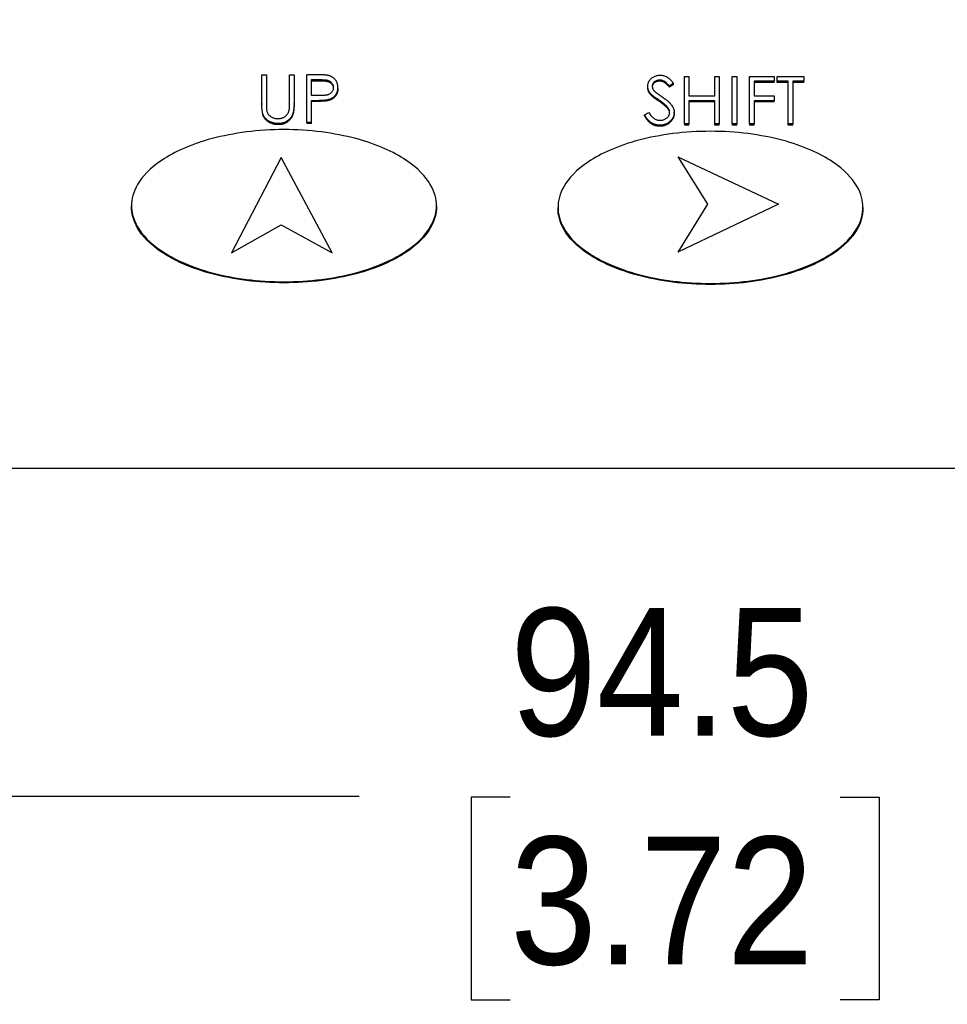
# Model space of a CAD drawing. Header units: millimetres. Extents: x 0 to 432, y 0 to 279.
# Tile 4 of 11: x 135 to 162, y 72 to 101. Entities that reach past the tile are written whole.
import ezdxf

# ---------------------------------------------------------------- set-up
doc = ezdxf.new("R2010")
doc.units = ezdxf.units.MM
doc.linetypes.add('SLD-Solid', pattern=[0])
doc.layers.add('DIMENSIONS', color=140, linetype='SLD-Solid', lineweight=25)
doc.styles.add('SLDTEXTSTYLE0', font='GOTHIC.TTF', dxfattribs={"width": 0.913})
doc.dimstyles.new('SLDDIMSTYLE0', dxfattribs={"dimtxt": 3.81, "dimasz": 4.572, "dimexe": 0, "dimexo": 0.0625, "dimgap": 0.9525, "dimtad": 0, "dimtih": 1, "dimtoh": 1, "dimdec": 1, "dimrnd": 1e-09, "dimzin": 12, "dimdsep": 46, "dimtxsty": 'SLDTEXTSTYLE0', "dimsah": 1, "dimcen": 0.09, "dimadec": 0, "dimazin": 3, "dimtfac": 1, "dimtdec": 3, "dimtofl": 0, "dimtmove": 0, "dimatfit": 3, "dimfxl": 0, "dimfrac": 2, "dimtolj": 1, "dimtzin": 12, "dimarcsym": 0})

# ---------------------------------------------------------------- blocks, each defined once
blk = doc.blocks.new('_D')
at = {"layer": 'DIMENSIONS'}
for p, q in [((106.96, 100.154), (106.96, 75.079)), ((201.46, 88.269), (201.46, 75.079)), ((106.96, 78.254), (144.781, 78.254)), ((149.284, 78.225), (148.123, 78.225)), ((148.123, 78.225), (148.123, 72.177)), ((159.137, 78.225), (160.297, 78.225)), ((160.297, 78.225), (160.297, 72.177)), ((201.46, 78.254), (163.639, 78.254)), ((148.123, 72.177), (149.284, 72.177)), ((160.297, 72.177), (159.137, 72.177))]:
    blk.add_line(p, q, dxfattribs=at)
for points in [[(106.96, 78.254), (111.532, 76.984), (111.532, 79.524)], [(201.46, 78.254), (196.888, 79.524), (196.888, 76.984)]]:
    blk.add_solid(points, dxfattribs=at)
at = {"layer": 'DIMENSIONS', "char_height": 3.81, "attachment_point": 1, "style": 'SLDTEXTSTYLE0'}
for s, insert in [('94.5', (149.284, 83.866)), ('3.72', (149.284, 77.043))]:
    blk.add_mtext(s, dxfattribs=dict(at, insert=insert))

msp = doc.modelspace()

# ---------------------------------------------------------------- linework, layer by layer
for p, q in [((141.873, 98.924), (141.873, 99.781)), ((141.873, 99.781), (142.008, 99.781)), ((142.008, 99.781), (142.008, 98.931)), ((142.7, 98.931), (142.7, 99.781)), ((142.7, 99.781), (142.835, 99.781)), ((142.835, 99.781), (142.835, 98.924)), ((143.219, 98.362), (143.219, 99.781)), ((143.514, 99.781), (143.219, 99.781)), ((143.354, 99.635), (143.628, 99.635)), ((143.354, 99.163), (143.354, 99.635)), ((153.746, 99.589), (153.746, 99.622)), ((154.487, 99.731), (154.622, 99.731)), ((154.487, 98.313), (154.487, 99.731)), ((154.622, 99.731), (154.622, 99.149)), ((155.391, 99.149), (155.391, 99.731)), ((155.391, 99.731), (155.526, 99.731)), ((155.526, 99.731), (155.526, 98.313)), ((155.91, 98.313), (155.91, 99.731)), ((155.91, 99.731), (156.045, 99.731)), ((156.045, 99.731), (156.045, 98.313)), ((156.43, 98.313), (156.43, 99.731)), ((156.43, 99.731), (157.16, 99.731)), ((157.16, 99.731), (157.16, 99.585)), ((157.257, 99.585), (157.257, 99.731)), ((157.257, 99.731), (158.045, 99.731)), ((158.045, 99.731), (158.045, 99.585)), ((143.354, 99.603), (143.628, 99.603)), ((144.143, 99.368), (144.143, 99.4)), ((153.391, 99.404), (153.391, 99.436)), ((154.16, 99.527), (154.039, 99.44)), ((154.16, 99.495), (154.039, 99.407)), ((154.039, 99.407), (154.039, 99.44)), ((154.16, 99.495), (154.16, 99.527)), ((157.16, 99.585), (156.564, 99.585)), ((156.564, 99.585), (156.564, 99.149)), ((157.16, 99.553), (156.564, 99.553)), ((157.16, 99.553), (157.16, 99.585)), ((157.583, 99.585), (157.257, 99.585)), ((157.257, 99.553), (157.257, 99.585)), ((157.583, 99.553), (157.257, 99.553)), ((157.583, 98.313), (157.583, 99.585)), ((158.045, 99.585), (157.718, 99.585)), ((157.718, 99.585), (157.718, 98.313)), ((158.045, 99.553), (157.718, 99.553)), ((158.045, 99.553), (158.045, 99.585)), ((143.617, 99.159), (143.354, 99.163)), ((143.354, 99.017), (143.461, 99.017)), ((143.354, 98.362), (143.354, 99.017)), ((143.843, 99.008), (143.843, 99.04)), ((153.475, 99.188), (153.475, 99.22)), ((154.622, 99.149), (155.391, 99.149)), ((156.564, 99.149), (157.16, 99.149)), ((157.16, 99.149), (157.16, 99.004)), ((141.873, 98.924), (141.873, 98.892)), ((142.835, 98.892), (142.835, 98.924)), ((143.461, 98.984), (143.354, 98.984)), ((153.991, 98.769), (153.991, 98.801)), ((155.391, 99.004), (154.622, 99.004)), ((154.622, 99.004), (154.622, 98.313)), ((155.391, 98.971), (154.622, 98.971)), ((155.391, 98.313), (155.391, 99.004)), ((157.16, 99.004), (156.564, 99.004)), ((156.564, 99.004), (156.564, 98.313)), ((157.16, 98.971), (156.564, 98.971)), ((157.16, 98.971), (157.16, 99.004)), ((141.9, 98.593), (141.897, 98.607)), ((141.9, 98.593), (141.9, 98.625)), ((153.295, 98.586), (153.422, 98.658)), ((153.295, 98.554), (153.295, 98.586)), ((154.18, 98.628), (154.18, 98.66)), ((142.369, 98.294), (142.369, 98.326)), ((143.219, 98.362), (143.354, 98.362)), ((143.219, 98.362), (143.219, 98.33)), ((143.354, 98.33), (143.219, 98.33)), ((143.354, 98.33), (143.354, 98.362)), ((153.751, 98.276), (153.751, 98.244)), ((154.622, 98.313), (154.487, 98.313)), ((154.487, 98.313), (154.487, 98.28)), ((154.622, 98.28), (154.487, 98.28)), ((154.622, 98.28), (154.622, 98.313)), ((155.526, 98.313), (155.391, 98.313)), ((155.391, 98.28), (155.391, 98.313)), ((155.526, 98.28), (155.391, 98.28)), ((155.526, 98.28), (155.526, 98.313)), ((155.91, 98.313), (155.91, 98.28)), ((156.045, 98.313), (155.91, 98.313)), ((156.045, 98.28), (155.91, 98.28)), ((156.045, 98.28), (156.045, 98.313)), ((156.564, 98.313), (156.43, 98.313)), ((156.43, 98.313), (156.43, 98.28)), ((156.564, 98.28), (156.43, 98.28)), ((156.564, 98.28), (156.564, 98.313)), ((157.583, 98.28), (157.583, 98.313)), ((157.718, 98.313), (157.583, 98.313)), ((157.718, 98.28), (157.583, 98.28)), ((157.718, 98.28), (157.718, 98.313)), ((142.454, 97.312), (140.964, 94.466)), ((143.974, 94.466), (142.454, 97.312)), ((154.284, 97.33), (155.174, 95.922)), ((154.284, 97.33), (157.294, 95.922)), ((137.984, 95.842), (137.984, 95.874)), ((147.084, 95.874), (147.084, 95.842)), ((150.713, 95.792), (150.713, 95.825)), ((157.294, 95.922), (154.284, 94.484)), ((155.174, 95.922), (154.284, 94.484)), ((159.813, 95.825), (159.813, 95.792)), ((140.964, 94.466), (142.454, 95.307)), ((142.454, 95.307), (143.974, 94.466)), ((109.96, 88.039), (199.96, 88.039))]:
    msp.add_line(p, q)
for points, knots in [([(143.855, 99.759), (143.847, 99.761), (143.829, 99.765), (143.799, 99.769), (143.764, 99.773), (143.724, 99.776), (143.679, 99.778), (143.628, 99.779), (143.573, 99.781), (143.534, 99.781), (143.514, 99.781)], [0, 0, 0, 0, 0.073543, 0.161258, 0.264381, 0.381219, 0.513682, 0.660945, 0.823044, 1, 1, 1, 1]), ([(143.628, 99.635), (143.641, 99.635), (143.665, 99.635), (143.7, 99.634), (143.733, 99.632), (143.762, 99.629), (143.789, 99.626), (143.814, 99.622), (143.835, 99.617), (143.86, 99.609), (143.888, 99.597), (143.917, 99.578), (143.944, 99.555), (143.966, 99.528), (143.985, 99.499), (143.998, 99.467), (144.006, 99.434), (144.007, 99.411), (144.008, 99.4)], [0, 0, 0, 0, 0.073342, 0.141483, 0.203897, 0.261815, 0.314087, 0.362036, 0.40467, 0.442589, 0.51239, 0.581646, 0.650013, 0.720827, 0.791803, 0.860762, 0.929956, 1, 1, 1, 1]), ([(144.143, 99.4), (144.142, 99.412), (144.142, 99.435), (144.138, 99.468), (144.132, 99.5), (144.123, 99.53), (144.111, 99.559), (144.098, 99.586), (144.081, 99.612), (144.062, 99.636), (144.042, 99.658), (144.019, 99.679), (143.996, 99.697), (143.971, 99.714), (143.944, 99.728), (143.916, 99.741), (143.886, 99.751), (143.866, 99.757), (143.855, 99.759)], [0, 0, 0, 0, 0.071093, 0.139654, 0.205449, 0.270016, 0.33232, 0.394319, 0.455448, 0.517068, 0.578158, 0.63829, 0.697873, 0.756847, 0.816589, 0.87651, 0.937519, 1, 1, 1, 1]), ([(153.391, 99.436), (153.392, 99.451), (153.393, 99.481), (153.402, 99.524), (153.417, 99.566), (153.438, 99.605), (153.464, 99.64), (153.495, 99.673), (153.532, 99.701), (153.572, 99.725), (153.617, 99.743), (153.663, 99.757), (153.711, 99.766), (153.744, 99.767), (153.761, 99.767)], [0, 0, 0, 0, 0.083785, 0.16578, 0.24628, 0.327461, 0.408797, 0.489715, 0.571376, 0.655523, 0.741019, 0.826547, 0.911989, 1, 1, 1, 1]), ([(153.746, 99.622), (153.73, 99.621), (153.7, 99.62), (153.658, 99.61), (153.62, 99.594), (153.587, 99.571), (153.56, 99.544), (153.54, 99.513), (153.528, 99.478), (153.527, 99.454), (153.526, 99.442)], [0, 0, 0, 0, 0.143073, 0.275903, 0.402371, 0.528414, 0.650356, 0.765895, 0.880774, 1, 1, 1, 1]), ([(154.039, 99.44), (154.031, 99.449), (154.017, 99.466), (153.996, 99.49), (153.975, 99.512), (153.956, 99.531), (153.937, 99.549), (153.919, 99.564), (153.902, 99.576), (153.88, 99.589), (153.853, 99.603), (153.818, 99.614), (153.783, 99.62), (153.758, 99.621), (153.746, 99.622)], [0, 0, 0, 0, 0.098469, 0.189629, 0.274184, 0.352183, 0.423199, 0.488551, 0.548473, 0.60144, 0.701198, 0.799592, 0.898545, 1, 1, 1, 1]), ([(153.761, 99.767), (153.778, 99.767), (153.814, 99.766), (153.865, 99.756), (153.915, 99.739), (153.955, 99.72), (153.986, 99.702), (154.01, 99.685), (154.035, 99.665), (154.059, 99.643), (154.084, 99.618), (154.109, 99.59), (154.135, 99.56), (154.152, 99.538), (154.16, 99.527)], [0, 0, 0, 0, 0.107233, 0.213252, 0.31883, 0.426794, 0.483646, 0.543604, 0.608308, 0.677127, 0.750686, 0.828713, 0.91219, 1, 1, 1, 1]), ([(144.008, 99.4), (144.007, 99.388), (144.006, 99.365), (143.998, 99.331), (143.985, 99.299), (143.966, 99.269), (143.943, 99.242), (143.916, 99.218), (143.884, 99.199), (143.855, 99.187), (143.829, 99.179), (143.807, 99.173), (143.782, 99.169), (143.754, 99.166), (143.723, 99.163), (143.69, 99.161), (143.654, 99.159), (143.63, 99.159), (143.617, 99.159)], [0, 0, 0, 0, 0.069889, 0.138362, 0.206026, 0.275616, 0.344915, 0.413493, 0.4836, 0.555873, 0.595122, 0.638417, 0.686772, 0.739425, 0.797504, 0.859966, 0.927462, 1, 1, 1, 1]), ([(143.628, 99.603), (143.641, 99.603), (143.665, 99.603), (143.7, 99.601), (143.733, 99.6), (143.762, 99.597), (143.789, 99.593), (143.814, 99.589), (143.835, 99.584), (143.86, 99.577), (143.888, 99.565), (143.917, 99.546), (143.944, 99.523), (143.966, 99.496), (143.985, 99.466), (143.998, 99.434), (144.006, 99.401), (144.007, 99.379), (144.008, 99.367)], [0, 0, 0, 0, 0.073342, 0.141483, 0.203897, 0.261815, 0.314087, 0.362036, 0.40467, 0.442589, 0.51239, 0.581646, 0.650013, 0.720827, 0.791803, 0.860762, 0.929956, 1, 1, 1, 1]), ([(143.843, 99.04), (143.855, 99.043), (143.877, 99.049), (143.909, 99.06), (143.94, 99.073), (143.968, 99.087), (143.995, 99.104), (144.02, 99.122), (144.042, 99.143), (144.063, 99.165), (144.082, 99.189), (144.098, 99.214), (144.112, 99.242), (144.123, 99.27), (144.132, 99.301), (144.138, 99.332), (144.142, 99.366), (144.142, 99.389), (144.143, 99.4)], [0, 0, 0, 0, 0.066916, 0.131612, 0.194612, 0.256047, 0.316098, 0.375717, 0.435367, 0.494702, 0.554188, 0.61399, 0.673883, 0.735369, 0.797984, 0.862808, 0.929881, 1, 1, 1, 1]), ([(144.143, 99.368), (144.142, 99.356), (144.142, 99.333), (144.138, 99.3), (144.132, 99.268), (144.123, 99.238), (144.112, 99.209), (144.098, 99.182), (144.082, 99.156), (144.063, 99.132), (144.042, 99.11), (144.02, 99.09), (143.995, 99.071), (143.968, 99.054), (143.94, 99.04), (143.909, 99.027), (143.877, 99.016), (143.855, 99.011), (143.843, 99.008)], [0, 0, 0, 0, 0.070119, 0.137192, 0.202016, 0.264631, 0.326117, 0.38601, 0.445812, 0.505298, 0.564633, 0.624283, 0.683902, 0.743953, 0.805388, 0.868388, 0.933084, 1, 1, 1, 1]), ([(153.475, 99.22), (153.468, 99.229), (153.455, 99.245), (153.438, 99.271), (153.424, 99.297), (153.412, 99.324), (153.402, 99.351), (153.396, 99.379), (153.392, 99.408), (153.391, 99.427), (153.391, 99.436)], [0, 0, 0, 0, 0.133507, 0.262559, 0.388264, 0.512667, 0.633722, 0.755394, 0.877553, 1, 1, 1, 1]), ([(153.475, 99.188), (153.468, 99.196), (153.455, 99.213), (153.438, 99.238), (153.424, 99.264), (153.412, 99.291), (153.402, 99.319), (153.396, 99.347), (153.392, 99.375), (153.391, 99.394), (153.391, 99.404)], [0, 0, 0, 0, 0.133507, 0.262559, 0.388264, 0.512667, 0.633722, 0.755394, 0.877553, 1, 1, 1, 1]), ([(153.746, 99.589), (153.73, 99.589), (153.7, 99.588), (153.658, 99.577), (153.62, 99.561), (153.587, 99.538), (153.56, 99.511), (153.54, 99.48), (153.528, 99.446), (153.527, 99.422), (153.526, 99.41)], [0, 0, 0, 0, 0.143073, 0.275903, 0.402371, 0.528414, 0.650356, 0.765895, 0.880774, 1, 1, 1, 1]), ([(153.526, 99.442), (153.526, 99.435), (153.526, 99.419), (153.531, 99.397), (153.537, 99.375), (153.547, 99.352), (153.56, 99.33), (153.577, 99.307), (153.599, 99.283), (153.616, 99.267), (153.625, 99.259)], [0, 0, 0, 0, 0.107285, 0.214746, 0.322939, 0.434116, 0.553412, 0.686073, 0.834256, 1, 1, 1, 1]), ([(154.039, 99.407), (154.031, 99.416), (154.017, 99.434), (153.996, 99.458), (153.975, 99.48), (153.956, 99.499), (153.937, 99.516), (153.919, 99.531), (153.902, 99.544), (153.88, 99.557), (153.853, 99.57), (153.818, 99.581), (153.783, 99.588), (153.758, 99.589), (153.746, 99.589)], [0, 0, 0, 0, 0.098469, 0.189629, 0.274184, 0.352183, 0.423199, 0.488551, 0.548473, 0.60144, 0.701198, 0.799592, 0.898545, 1, 1, 1, 1]), ([(143.461, 99.017), (143.484, 99.017), (143.527, 99.017), (143.588, 99.018), (143.644, 99.02), (143.695, 99.023), (143.74, 99.026), (143.779, 99.03), (143.813, 99.034), (143.834, 99.038), (143.843, 99.04)], [0, 0, 0, 0, 0.175587, 0.336309, 0.482211, 0.614088, 0.731983, 0.835254, 0.924827, 1, 1, 1, 1]), ([(153.721, 99.027), (153.705, 99.038), (153.675, 99.058), (153.633, 99.089), (153.595, 99.116), (153.562, 99.141), (153.533, 99.164), (153.509, 99.185), (153.49, 99.203), (153.48, 99.215), (153.475, 99.22)], [0, 0, 0, 0, 0.181535, 0.347082, 0.495568, 0.628357, 0.74552, 0.845831, 0.930782, 1, 1, 1, 1]), ([(153.721, 98.995), (153.705, 99.005), (153.675, 99.026), (153.633, 99.056), (153.595, 99.084), (153.562, 99.109), (153.533, 99.132), (153.509, 99.152), (153.49, 99.17), (153.48, 99.182), (153.475, 99.188)], [0, 0, 0, 0, 0.181535, 0.347082, 0.495568, 0.628357, 0.74552, 0.845831, 0.930782, 1, 1, 1, 1]), ([(153.625, 99.259), (153.628, 99.256), (153.636, 99.25), (153.65, 99.239), (153.669, 99.226), (153.692, 99.209), (153.719, 99.19), (153.751, 99.169), (153.787, 99.144), (153.813, 99.127), (153.826, 99.118)], [0, 0, 0, 0, 0.052594, 0.124952, 0.218094, 0.333502, 0.468789, 0.624938, 0.801683, 1, 1, 1, 1]), ([(153.991, 98.801), (153.985, 98.809), (153.97, 98.826), (153.946, 98.852), (153.918, 98.878), (153.886, 98.906), (153.85, 98.934), (153.811, 98.965), (153.767, 98.996), (153.737, 99.017), (153.721, 99.027)], [0, 0, 0, 0, 0.0902792, 0.1895299, 0.2991979, 0.4189259, 0.5483763, 0.6881364, 0.8390835, 1, 1, 1, 1]), ([(153.826, 99.118), (153.843, 99.107), (153.874, 99.085), (153.919, 99.052), (153.96, 99.02), (153.996, 98.989), (154.029, 98.96), (154.058, 98.931), (154.083, 98.903), (154.11, 98.867), (154.138, 98.823), (154.162, 98.769), (154.177, 98.714), (154.179, 98.678), (154.18, 98.66)], [0, 0, 0, 0, 0.096972, 0.187773, 0.272396, 0.351321, 0.424335, 0.491909, 0.554233, 0.611268, 0.716348, 0.81454, 0.908495, 1, 1, 1, 1]), ([(141.9, 98.625), (141.898, 98.633), (141.893, 98.649), (141.888, 98.676), (141.884, 98.707), (141.879, 98.743), (141.877, 98.782), (141.875, 98.826), (141.873, 98.874), (141.873, 98.907), (141.873, 98.924)], [0, 0, 0, 0, 0.07813, 0.169465, 0.274335, 0.39211, 0.523687, 0.668365, 0.827132, 1, 1, 1, 1]), ([(142.008, 98.931), (142.008, 98.919), (142.008, 98.896), (142.008, 98.864), (142.009, 98.835), (142.009, 98.809), (142.01, 98.788), (142.011, 98.769), (142.012, 98.755), (142.013, 98.746), (142.014, 98.742)], [0, 0, 0, 0, 0.191079, 0.362605, 0.516099, 0.650038, 0.765977, 0.862374, 0.940842, 1, 1, 1, 1]), ([(142.014, 98.742), (142.016, 98.729), (142.02, 98.703), (142.031, 98.666), (142.047, 98.633), (142.065, 98.602), (142.089, 98.575), (142.118, 98.55), (142.152, 98.528), (142.191, 98.508), (142.233, 98.492), (142.275, 98.48), (142.318, 98.473), (142.347, 98.472), (142.361, 98.472)], [0, 0, 0, 0, 0.086315, 0.167766, 0.244433, 0.318135, 0.391884, 0.470068, 0.553904, 0.644339, 0.736875, 0.826168, 0.913679, 1, 1, 1, 1]), ([(142.835, 98.924), (142.835, 98.909), (142.835, 98.879), (142.833, 98.834), (142.83, 98.793), (142.826, 98.753), (142.82, 98.716), (142.814, 98.681), (142.806, 98.648), (142.797, 98.617), (142.787, 98.588), (142.773, 98.56), (142.758, 98.533), (142.74, 98.507), (142.72, 98.482), (142.697, 98.458), (142.672, 98.434), (142.645, 98.412), (142.616, 98.392), (142.585, 98.374), (142.553, 98.359), (142.519, 98.347), (142.483, 98.338), (142.447, 98.331), (142.408, 98.327), (142.382, 98.326), (142.369, 98.326)], [0, 0, 0, 0, 0.054858, 0.107059, 0.156978, 0.203992, 0.248492, 0.290483, 0.330489, 0.367886, 0.403858, 0.440009, 0.476295, 0.512792, 0.550485, 0.588381, 0.627645, 0.667979, 0.708433, 0.748602, 0.789088, 0.829461, 0.870371, 0.912214, 0.955547, 1, 1, 1, 1]), ([(142.835, 98.892), (142.835, 98.876), (142.835, 98.846), (142.833, 98.802), (142.83, 98.76), (142.826, 98.72), (142.82, 98.683), (142.814, 98.648), (142.806, 98.615), (142.797, 98.584), (142.787, 98.555), (142.773, 98.527), (142.758, 98.5), (142.74, 98.474), (142.72, 98.449), (142.697, 98.425), (142.672, 98.402), (142.645, 98.38), (142.616, 98.36), (142.585, 98.342), (142.553, 98.327), (142.519, 98.315), (142.483, 98.305), (142.447, 98.298), (142.408, 98.294), (142.382, 98.294), (142.369, 98.294)], [0, 0, 0, 0, 0.054858, 0.107059, 0.156978, 0.203992, 0.248492, 0.290483, 0.330489, 0.367886, 0.403858, 0.440009, 0.476295, 0.512792, 0.550485, 0.588381, 0.627645, 0.667979, 0.708433, 0.748602, 0.789088, 0.829461, 0.870371, 0.912214, 0.955547, 1, 1, 1, 1]), ([(142.685, 98.711), (142.686, 98.716), (142.689, 98.727), (142.692, 98.746), (142.695, 98.768), (142.696, 98.794), (142.698, 98.823), (142.699, 98.856), (142.7, 98.892), (142.7, 98.918), (142.7, 98.931)], [0, 0, 0, 0, 0.069835, 0.155621, 0.257802, 0.373811, 0.506402, 0.655564, 0.820079, 1, 1, 1, 1]), ([(143.843, 99.008), (143.834, 99.006), (143.813, 99.002), (143.779, 98.997), (143.74, 98.993), (143.695, 98.99), (143.644, 98.988), (143.588, 98.986), (143.527, 98.985), (143.484, 98.985), (143.461, 98.984)], [0, 0, 0, 0, 0.075173, 0.164746, 0.268017, 0.385912, 0.517789, 0.663691, 0.824413, 1, 1, 1, 1]), ([(153.991, 98.769), (153.985, 98.777), (153.97, 98.794), (153.946, 98.819), (153.918, 98.845), (153.886, 98.873), (153.85, 98.902), (153.811, 98.932), (153.767, 98.963), (153.737, 98.984), (153.721, 98.995)], [0, 0, 0, 0, 0.0902792, 0.1895299, 0.2991979, 0.4189259, 0.5483763, 0.6881364, 0.8390835, 1, 1, 1, 1]), ([(154.045, 98.662), (154.044, 98.674), (154.043, 98.698), (154.032, 98.733), (154.015, 98.768), (153.999, 98.79), (153.991, 98.801)], [0, 0, 0, 0, 0.234723, 0.477158, 0.728556, 1, 1, 1, 1]), ([(154.045, 98.63), (154.044, 98.641), (154.043, 98.665), (154.032, 98.701), (154.015, 98.736), (153.999, 98.757), (153.991, 98.769)], [0, 0, 0, 0, 0.234723, 0.477158, 0.728556, 1, 1, 1, 1]), ([(142.369, 98.326), (142.354, 98.326), (142.326, 98.327), (142.284, 98.331), (142.244, 98.337), (142.206, 98.346), (142.169, 98.358), (142.133, 98.372), (142.1, 98.389), (142.068, 98.407), (142.038, 98.429), (142.01, 98.452), (141.985, 98.476), (141.963, 98.503), (141.943, 98.531), (141.926, 98.561), (141.911, 98.592), (141.904, 98.614), (141.9, 98.625)], [0, 0, 0, 0, 0.071175, 0.139644, 0.206317, 0.271373, 0.335418, 0.398076, 0.460608, 0.52297, 0.584716, 0.644895, 0.704291, 0.762998, 0.821087, 0.880104, 0.939388, 1, 1, 1, 1]), ([(142.369, 98.294), (142.354, 98.294), (142.326, 98.294), (142.284, 98.298), (142.244, 98.305), (142.206, 98.313), (142.169, 98.325), (142.133, 98.339), (142.1, 98.356), (142.068, 98.375), (142.038, 98.396), (142.01, 98.419), (141.985, 98.444), (141.963, 98.47), (141.943, 98.499), (141.926, 98.528), (141.911, 98.56), (141.904, 98.582), (141.9, 98.593)], [0, 0, 0, 0, 0.071175, 0.139644, 0.206317, 0.271373, 0.335418, 0.398076, 0.460608, 0.52297, 0.584716, 0.644895, 0.704291, 0.762998, 0.821087, 0.880104, 0.939388, 1, 1, 1, 1]), ([(142.361, 98.472), (142.374, 98.472), (142.398, 98.473), (142.434, 98.478), (142.47, 98.488), (142.504, 98.5), (142.536, 98.517), (142.567, 98.536), (142.594, 98.558), (142.618, 98.583), (142.64, 98.611), (142.658, 98.642), (142.674, 98.675), (142.681, 98.699), (142.685, 98.711)], [0, 0, 0, 0, 0.082891, 0.165303, 0.247762, 0.331528, 0.41528, 0.496366, 0.577151, 0.657783, 0.739322, 0.823793, 0.909476, 1, 1, 1, 1]), ([(153.751, 98.276), (153.74, 98.276), (153.717, 98.277), (153.684, 98.28), (153.651, 98.286), (153.62, 98.294), (153.589, 98.304), (153.559, 98.316), (153.53, 98.331), (153.501, 98.347), (153.473, 98.367), (153.446, 98.389), (153.419, 98.415), (153.393, 98.443), (153.368, 98.475), (153.343, 98.509), (153.318, 98.546), (153.303, 98.573), (153.295, 98.586)], [0, 0, 0, 0, 0.057208, 0.113696, 0.169178, 0.224159, 0.27872, 0.333794, 0.389241, 0.445822, 0.503704, 0.564294, 0.627975, 0.695038, 0.765373, 0.839611, 0.917538, 1, 1, 1, 1]), ([(153.751, 98.244), (153.74, 98.244), (153.717, 98.244), (153.684, 98.248), (153.651, 98.253), (153.62, 98.261), (153.589, 98.271), (153.559, 98.283), (153.53, 98.298), (153.501, 98.315), (153.473, 98.334), (153.446, 98.357), (153.419, 98.382), (153.393, 98.411), (153.368, 98.442), (153.343, 98.476), (153.318, 98.514), (153.303, 98.54), (153.295, 98.554)], [0, 0, 0, 0, 0.057208, 0.113696, 0.169178, 0.224159, 0.27872, 0.333794, 0.389241, 0.445822, 0.503704, 0.564294, 0.627975, 0.695038, 0.765373, 0.839611, 0.917538, 1, 1, 1, 1]), ([(153.422, 98.658), (153.434, 98.639), (153.456, 98.604), (153.494, 98.555), (153.533, 98.514), (153.574, 98.481), (153.616, 98.454), (153.66, 98.436), (153.705, 98.424), (153.736, 98.422), (153.751, 98.422)], [0, 0, 0, 0, 0.159004, 0.304646, 0.438547, 0.562322, 0.677433, 0.786897, 0.893611, 1, 1, 1, 1]), ([(153.751, 98.422), (153.764, 98.422), (153.79, 98.423), (153.829, 98.429), (153.866, 98.439), (153.901, 98.454), (153.934, 98.472), (153.963, 98.493), (153.989, 98.517), (154.009, 98.543), (154.025, 98.571), (154.037, 98.601), (154.044, 98.631), (154.045, 98.652), (154.045, 98.662)], [0, 0, 0, 0, 0.091264, 0.18093, 0.270088, 0.360156, 0.448343, 0.532666, 0.613834, 0.693982, 0.772716, 0.849335, 0.923967, 1, 1, 1, 1]), ([(154.18, 98.66), (154.179, 98.647), (154.179, 98.622), (154.172, 98.585), (154.163, 98.549), (154.149, 98.515), (154.132, 98.481), (154.11, 98.45), (154.084, 98.419), (154.055, 98.39), (154.023, 98.364), (153.989, 98.34), (153.954, 98.32), (153.917, 98.304), (153.878, 98.292), (153.837, 98.283), (153.795, 98.277), (153.766, 98.277), (153.751, 98.276)], [0, 0, 0, 0, 0.061484, 0.121775, 0.18092, 0.240256, 0.300114, 0.361146, 0.423501, 0.488669, 0.553954, 0.617581, 0.680238, 0.742187, 0.804663, 0.868259, 0.93302, 1, 1, 1, 1]), ([(154.18, 98.628), (154.179, 98.615), (154.179, 98.59), (154.172, 98.553), (154.163, 98.517), (154.149, 98.482), (154.132, 98.449), (154.11, 98.417), (154.084, 98.386), (154.055, 98.357), (154.023, 98.331), (153.989, 98.307), (153.954, 98.288), (153.917, 98.272), (153.878, 98.259), (153.837, 98.25), (153.795, 98.245), (153.766, 98.244), (153.751, 98.244)], [0, 0, 0, 0, 0.061484, 0.121775, 0.18092, 0.240256, 0.300114, 0.361146, 0.423501, 0.488669, 0.553954, 0.617581, 0.680238, 0.742187, 0.804663, 0.868259, 0.93302, 1, 1, 1, 1]), ([(147.084, 95.874), (147.084, 96.063), (147.038, 96.277), (146.766, 96.742), (146.538, 96.994), (145.992, 97.357), (145.776, 97.475), (145.275, 97.693), (144.99, 97.793), (144.36, 97.96), (144.016, 98.028), (143.292, 98.12), (142.913, 98.144), (142.155, 98.144), (141.776, 98.12), (141.052, 98.028), (140.707, 97.96), (140.078, 97.793), (139.792, 97.693), (139.291, 97.475), (139.076, 97.357), (138.53, 96.994), (138.302, 96.742), (138.03, 96.277), (137.984, 96.063), (137.984, 95.874)], [0, 0, 0, 0, 0.125, 0.125, 0.25, 0.25, 0.3125, 0.3125, 0.375, 0.375, 0.4375, 0.4375, 0.5, 0.5, 0.5625, 0.5625, 0.625, 0.625, 0.6875, 0.6875, 0.75, 0.75, 0.875, 0.875, 1, 1, 1, 1]), ([(159.813, 95.825), (159.813, 96.014), (159.767, 96.228), (159.495, 96.692), (159.267, 96.944), (158.721, 97.307), (158.505, 97.425), (158.004, 97.643), (157.719, 97.743), (157.089, 97.911), (156.745, 97.978), (156.021, 98.07), (155.642, 98.094), (154.884, 98.094), (154.505, 98.07), (153.781, 97.978), (153.437, 97.911), (152.807, 97.743), (152.522, 97.643), (152.021, 97.425), (151.805, 97.307), (151.259, 96.944), (151.031, 96.692), (150.759, 96.228), (150.713, 96.014), (150.713, 95.825)], [0, 0, 0, 0, 0.125, 0.125, 0.25, 0.25, 0.3125, 0.3125, 0.375, 0.375, 0.4375, 0.4375, 0.5, 0.5, 0.5625, 0.5625, 0.625, 0.625, 0.6875, 0.6875, 0.75, 0.75, 0.875, 0.875, 1, 1, 1, 1]), ([(137.984, 95.874), (137.984, 95.685), (138.03, 95.471), (138.302, 95.007), (138.53, 94.755), (139.076, 94.392), (139.291, 94.274), (139.792, 94.056), (140.078, 93.956), (140.707, 93.788), (141.052, 93.721), (141.776, 93.629), (142.155, 93.605), (142.913, 93.605), (143.292, 93.629), (144.016, 93.721), (144.36, 93.788), (144.99, 93.956), (145.275, 94.056), (145.776, 94.274), (145.992, 94.392), (146.538, 94.755), (146.766, 95.007), (147.038, 95.471), (147.084, 95.685), (147.084, 95.874)], [0, 0, 0, 0, 0.125, 0.125, 0.25, 0.25, 0.3125, 0.3125, 0.375, 0.375, 0.4375, 0.4375, 0.5, 0.5, 0.5625, 0.5625, 0.625, 0.625, 0.6875, 0.6875, 0.75, 0.75, 0.875, 0.875, 1, 1, 1, 1]), ([(147.084, 95.842), (147.084, 95.653), (147.038, 95.439), (146.766, 94.974), (146.538, 94.722), (145.992, 94.359), (145.776, 94.241), (145.275, 94.023), (144.99, 93.923), (144.36, 93.756), (144.016, 93.688), (143.292, 93.597), (142.913, 93.573), (142.155, 93.573), (141.776, 93.597), (141.052, 93.688), (140.707, 93.756), (140.078, 93.923), (139.792, 94.023), (139.291, 94.241), (139.076, 94.359), (138.53, 94.722), (138.302, 94.974), (138.03, 95.439), (137.984, 95.653), (137.984, 95.842)], [0, 0, 0, 0, 0.125, 0.125, 0.25, 0.25, 0.3125, 0.3125, 0.375, 0.375, 0.4375, 0.4375, 0.5, 0.5, 0.5625, 0.5625, 0.625, 0.625, 0.6875, 0.6875, 0.75, 0.75, 0.875, 0.875, 1, 1, 1, 1]), ([(150.713, 95.825), (150.713, 95.635), (150.759, 95.422), (151.031, 94.957), (151.259, 94.705), (151.805, 94.342), (152.021, 94.224), (152.522, 94.006), (152.807, 93.906), (153.437, 93.739), (153.781, 93.671), (154.505, 93.579), (154.884, 93.555), (155.642, 93.555), (156.021, 93.579), (156.745, 93.671), (157.089, 93.739), (157.719, 93.906), (158.004, 94.006), (158.505, 94.224), (158.721, 94.342), (159.267, 94.705), (159.495, 94.957), (159.767, 95.422), (159.813, 95.635), (159.813, 95.825)], [0, 0, 0, 0, 0.125, 0.125, 0.25, 0.25, 0.3125, 0.3125, 0.375, 0.375, 0.4375, 0.4375, 0.5, 0.5, 0.5625, 0.5625, 0.625, 0.625, 0.6875, 0.6875, 0.75, 0.75, 0.875, 0.875, 1, 1, 1, 1]), ([(159.813, 95.792), (159.813, 95.603), (159.767, 95.389), (159.495, 94.924), (159.267, 94.672), (158.721, 94.309), (158.505, 94.191), (158.004, 93.973), (157.719, 93.873), (157.089, 93.706), (156.745, 93.638), (156.021, 93.547), (155.642, 93.523), (154.884, 93.523), (154.505, 93.547), (153.781, 93.638), (153.437, 93.706), (152.807, 93.873), (152.522, 93.973), (152.021, 94.191), (151.805, 94.309), (151.259, 94.672), (151.031, 94.924), (150.759, 95.389), (150.713, 95.603), (150.713, 95.792)], [0, 0, 0, 0, 0.125, 0.125, 0.25, 0.25, 0.3125, 0.3125, 0.375, 0.375, 0.4375, 0.4375, 0.5, 0.5, 0.5625, 0.5625, 0.625, 0.625, 0.6875, 0.6875, 0.75, 0.75, 0.875, 0.875, 1, 1, 1, 1])]:
    msp.add_open_spline(points, degree=3, knots=knots)

# ---------------------------------------------------------------- dimensions: what is measured, and where the dimension line sits
at = {"layer": 'DIMENSIONS'}
dim = msp.add_linear_dim(base=(201.46, 78.254), p1=(106.96, 101.424), p2=(201.46, 89.539), dimstyle='SLDDIMSTYLE0', dxfattribs=at)
dim.commit()
dim.dimension.update_dxf_attribs({"geometry": '_D', "text_midpoint": (154.21, 78.254), "dimtype": 160})

doc.saveas('drawing.dxf')
